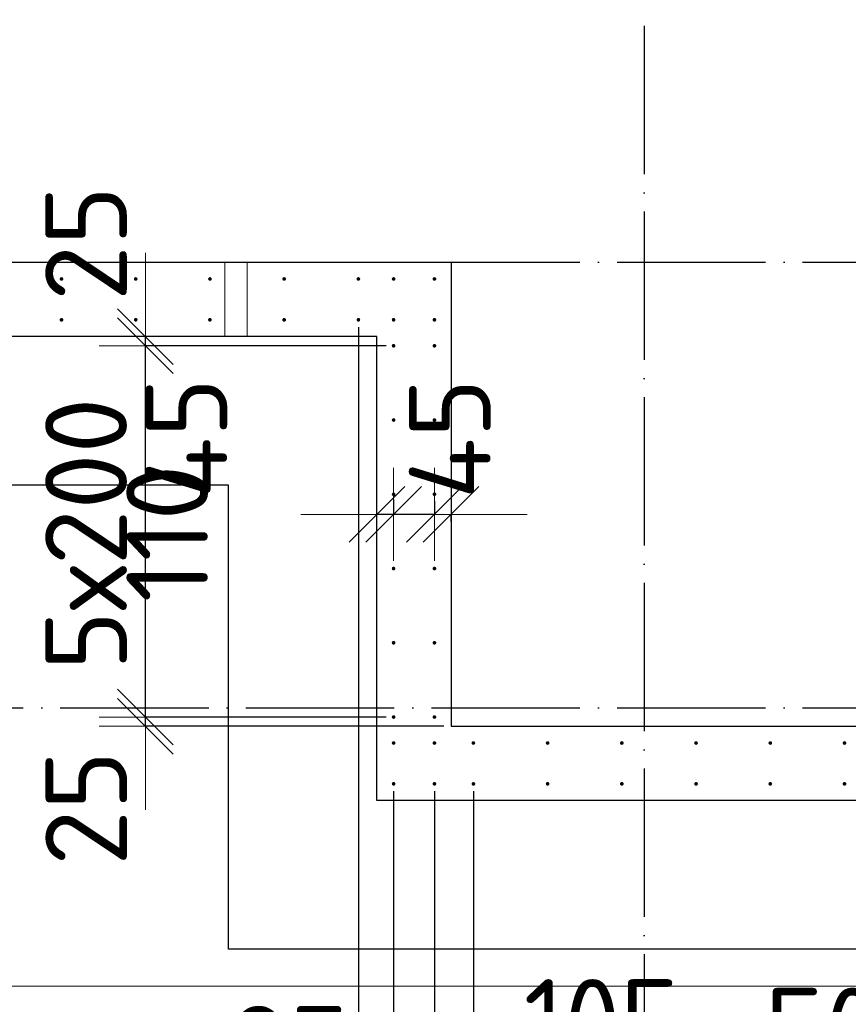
# Model space of a CAD drawing. Header units: millimetres. Extents: x 123094 to 184385, y 26948 to 48500.
# Tile 70 of 108: x 159097 to 161330, y 29201 to 31853. Entities that reach past the tile are written whole.
import ezdxf

# ---------------------------------------------------------------- set-up
doc = ezdxf.new("R2010")
doc.units = ezdxf.units.MM
doc.header["$PDMODE"] = 65
for name, pattern in [('______11', [500, 400, -50, 0, -50]), ('______2', [270, 200, -70]), ('______5', [1100, 800, -100, 100, -100])]:
    doc.linetypes.add(name, pattern=pattern)
for name, color, linetype, lineweight in [('Standard', 7, 'Continuous', 25), ('Арм.стержн. Выпуски', 180, 'Continuous', 35), ('Размерная линия_ общее', 7, 'Continuous', 13), ('Стена_ общее', 7, 'Continuous', 35), ('Фундамент_ общее', 7, 'Continuous', 35)]:
    doc.layers.add(name, color=color, linetype=linetype, lineweight=lineweight)
doc.layers.add('Осевая линия_ общее', color=7, linetype='______5', lineweight=13, true_color=0xa0a0a0)
doc.styles.add('ISOCPEUR', font='ISOCPEUR')
doc.dimstyles.new('DIMSTYLE_3', dxfattribs={"dimtxt": 220, "dimasz": 250, "dimexe": 0, "dimexo": 0, "dimgap": 110, "dimtad": 2, "dimdec": 0, "dimrnd": 5, "dimzin": 12, "dimdsep": 46, "dimtxsty": 'ISOCPEUR', "dimblk1": 'ALL_ML_STRICH', "dimblk2": 'ALL_ML_STRICH', "dimsah": 1, "dimcen": 0, "dimclrd": 7, "dimclre": 256, "dimclrt": 7, "dimadec": 0, "dimazin": 0, "dimtfac": 1, "dimtdec": 0, "dimtix": 1, "dimtmove": 2, "dimatfit": 3, "dimfxl": 0, "dimtzin": 0, "dimlwd": 0, "dimlwe": -3, "dimarcsym": 0})
doc.dimstyles.new('DIMSTYLE_5', dxfattribs={"dimtxt": 220, "dimasz": 250, "dimexe": 0, "dimexo": 0, "dimgap": 110, "dimtad": 2, "dimdec": 0, "dimrnd": 5, "dimzin": 12, "dimdsep": 46, "dimtxsty": 'ISOCPEUR', "dimblk1": 'ALL_ML_STRICH', "dimblk2": 'ALL_ML_STRICH', "dimsah": 1, "dimcen": 0, "dimclrd": 7, "dimclre": 256, "dimclrt": 7, "dimadec": 0, "dimazin": 0, "dimtfac": 1, "dimtdec": 0, "dimtix": 1, "dimtmove": 2, "dimatfit": 3, "dimfxl": 0, "dimtvp": 1.2, "dimtzin": 0, "dimlwd": 0, "dimlwe": -3, "dimarcsym": 0})
doc.dimstyles.new('DIMSTYLE_7', dxfattribs={"dimtxt": 220, "dimasz": 250, "dimexe": 0, "dimexo": 0, "dimgap": 110, "dimtad": 0, "dimdec": 0, "dimrnd": 5, "dimzin": 12, "dimdsep": 46, "dimtxsty": 'ISOCPEUR', "dimblk1": 'ALL_ML_STRICH', "dimblk2": 'ALL_ML_STRICH', "dimsah": 1, "dimcen": 0, "dimclrd": 7, "dimclre": 256, "dimclrt": 7, "dimadec": 0, "dimazin": 0, "dimtfac": 1, "dimtdec": 0, "dimtix": 1, "dimtmove": 2, "dimatfit": 3, "dimfxl": 0, "dimtvp": 1.2, "dimtzin": 0, "dimlwd": 0, "dimlwe": -3, "dimarcsym": 0})
doc.dimstyles.new('DIMSTYLE_9', dxfattribs={"dimtxt": 220, "dimasz": 250, "dimexe": 0, "dimexo": 0, "dimgap": 110, "dimtad": 2, "dimdec": 0, "dimrnd": 5, "dimzin": 12, "dimdsep": 46, "dimtxsty": 'ISOCPEUR', "dimblk1": 'ALL_ML_STRICH', "dimblk2": 'ALL_ML_STRICH', "dimsah": 1, "dimcen": 0, "dimsd1": 1, "dimsd2": 1, "dimclrd": 7, "dimclre": 256, "dimclrt": 7, "dimadec": 0, "dimazin": 0, "dimtfac": 1, "dimtdec": 0, "dimtix": 1, "dimtmove": 2, "dimatfit": 3, "dimfxl": 0, "dimtvp": 1.2, "dimtzin": 0, "dimlwd": 0, "dimlwe": -3, "dimarcsym": 0})

# ---------------------------------------------------------------- blocks, each defined once
blk = doc.blocks.new('ALL_ML_STRICH')
at = {"color": 0, "linetype": 'ByBlock', "lineweight": -2}
for p, q in [((0, -0.5), (0, 0.5)), ((-0.3, -0.3), (0.3, 0.3)), ((-1, 0), (0.5, 0))]:
    blk.add_line(p, q, dxfattribs=at)
blk = doc.blocks.new('*D16')
at = {"layer": 'DEFPOINTS', "color": 7, "linetype": 'Continuous', "lineweight": 13, "transparency": 33554687}
for p in [(160105, 29975), (159436.2, 29950), (160260, 29950)]:
    blk.add_point(p, dxfattribs=at)
at = {"layer": 'Размерная линия_ общее', "color": 253, "linetype": 'Continuous', "lineweight": -2, "true_color": 0xa0a0a0, "transparency": 33554687}
for p, q in [((160085, 29975), (159436.2, 29975)), ((160240, 29950), (159436.2, 29950))]:
    blk.add_line(p, q, dxfattribs=at)
at = {"layer": 'Размерная линия_ общее', "color": 7, "linetype": 'Continuous', "lineweight": -2, "transparency": 33554687}
blk.add_line((159436.2, 29950), (159436.2, 29975), dxfattribs=at)
at = {"layer": 'Размерная линия_ общее', "color": 7, "linetype": 'Continuous', "lineweight": 13, "transparency": 33554687, "xscale": 250, "yscale": 250, "zscale": 250}
for p, rotation in [((159436.2, 29950), 270), ((159436.2, 29975), 90)]:
    blk.add_blockref('ALL_ML_STRICH', p, dxfattribs=dict(at, rotation=rotation))
at = {"layer": 'Размерная линия_ общее', "color": 7, "linetype": 'Continuous', "lineweight": 13, "transparency": 33554687, "insert": (159276.6, 29729.5), "char_height": 220, "width": 440, "attachment_point": 5, "rotation": 90, "style": 'ISOCPEUR'}
blk.add_mtext('\\A1;{25}', dxfattribs=at)
blk = doc.blocks.new('*D17')
at = {"layer": 'DEFPOINTS', "color": 7, "linetype": 'Continuous', "lineweight": 13, "transparency": 33554687}
for p in [(160105, 30975), (159436.2, 29975), (160105, 29975)]:
    blk.add_point(p, dxfattribs=at)
at = {"layer": 'Размерная линия_ общее', "color": 253, "linetype": 'Continuous', "lineweight": -2, "true_color": 0xa0a0a0, "transparency": 33554687}
for p, q in [((160085, 30975), (159436.2, 30975)), ((160085, 29975), (159436.2, 29975))]:
    blk.add_line(p, q, dxfattribs=at)
at = {"layer": 'Размерная линия_ общее', "color": 7, "linetype": 'Continuous', "lineweight": -2, "transparency": 33554687}
blk.add_line((159436.2, 29975), (159436.2, 30975), dxfattribs=at)
at = {"layer": 'Размерная линия_ общее', "color": 7, "linetype": 'Continuous', "lineweight": 13, "transparency": 33554687, "xscale": 250, "yscale": 250, "zscale": 250}
for p, rotation in [((159436.2, 30975), 90), ((159436.2, 29975), 270)]:
    blk.add_blockref('ALL_ML_STRICH', p, dxfattribs=dict(at, rotation=rotation))
at = {"layer": 'Размерная линия_ общее', "color": 7, "linetype": 'Continuous', "lineweight": 13, "transparency": 33554687, "insert": (159166.2, 30101), "char_height": 220, "width": 11, "attachment_point": 1, "rotation": 90, "line_spacing_factor": 0.60241, "style": 'ISOCPEUR'}
blk.add_mtext('5х200', dxfattribs=at)
blk = doc.blocks.new('*D18')
at = {"layer": 'DEFPOINTS', "color": 7, "linetype": 'Continuous', "lineweight": 13, "transparency": 33554687}
for p in [(159614.7, 31000), (159436.2, 30975), (160105, 30975)]:
    blk.add_point(p, dxfattribs=at)
at = {"layer": 'Размерная линия_ общее', "color": 253, "linetype": 'Continuous', "lineweight": -2, "true_color": 0xa0a0a0, "transparency": 33554687}
for p, q in [((159436.2, 31000), (159436.2, 31000)), ((160085, 30975), (159436.2, 30975))]:
    blk.add_line(p, q, dxfattribs=at)
at = {"layer": 'Размерная линия_ общее', "color": 7, "linetype": 'Continuous', "lineweight": -2, "transparency": 33554687}
blk.add_line((159436.2, 30975), (159436.2, 31000), dxfattribs=at)
at = {"layer": 'Размерная линия_ общее', "color": 7, "linetype": 'Continuous', "lineweight": 13, "transparency": 33554687, "xscale": 250, "yscale": 250, "zscale": 250}
for p, rotation in [((159436.2, 30975), 270), ((159436.2, 31000), 90)]:
    blk.add_blockref('ALL_ML_STRICH', p, dxfattribs=dict(at, rotation=rotation))
at = {"layer": 'Размерная линия_ общее', "color": 7, "linetype": 'Continuous', "lineweight": 13, "transparency": 33554687, "insert": (159276.1, 31250.8), "char_height": 220, "width": 440, "attachment_point": 5, "rotation": 90, "style": 'ISOCPEUR'}
blk.add_mtext('\\A1;{25}', dxfattribs=at)
blk = doc.blocks.new('*D146')
at = {"layer": 'DEFPOINTS', "color": 7, "linetype": 'Continuous', "lineweight": 13, "transparency": 33554687}
for p in [(160215, 30576.3), (160260, 30520.9), (160260, 30481.6)]:
    blk.add_point(p, dxfattribs=at)
at = {"layer": 'Размерная линия_ общее', "color": 253, "linetype": 'Continuous', "lineweight": -2, "true_color": 0xa0a0a0, "transparency": 33554687}
for p, q in [((160215, 30556.3), (160215, 30520.9)), ((160260, 30501.6), (160260, 30520.9))]:
    blk.add_line(p, q, dxfattribs=at)
at = {"layer": 'Размерная линия_ общее', "color": 7, "linetype": 'Continuous', "lineweight": -2, "transparency": 33554687}
for p, q in [((160215, 30520.9), (160215, 30520.9)), ((160260, 30520.9), (160260, 30520.9))]:
    blk.add_line(p, q, dxfattribs=at)
at = {"layer": 'Размерная линия_ общее', "color": 7, "linetype": 'Continuous', "lineweight": 13, "transparency": 33554687, "xscale": 250, "yscale": 250, "zscale": 250}
for p, rotation in [((160260, 30520.9), 360), ((160215, 30520.9), 180)]:
    blk.add_blockref('ALL_ML_STRICH', p, dxfattribs=dict(at, rotation=rotation))
at = {"layer": 'Размерная линия_ общее', "color": 7, "linetype": 'Continuous', "lineweight": 13, "transparency": 33554687, "insert": (160256.4, 30724.4), "char_height": 220, "width": 440, "attachment_point": 5, "rotation": 90, "style": 'ISOCPEUR'}
blk.add_mtext('\\A1;{45}', dxfattribs=at)
blk = doc.blocks.new('*D147')
at = {"layer": 'DEFPOINTS', "color": 7, "linetype": 'Continuous', "lineweight": 13, "transparency": 33554687}
for p in [(160105, 30581.3), (160215, 30576.3), (160215, 30520.9)]:
    blk.add_point(p, dxfattribs=at)
at = {"layer": 'Размерная линия_ общее', "color": 253, "linetype": 'Continuous', "lineweight": -2, "true_color": 0xa0a0a0, "transparency": 33554687}
for p, q in [((160105, 30561.3), (160105, 30520.9)), ((160215, 30556.3), (160215, 30520.9))]:
    blk.add_line(p, q, dxfattribs=at)
at = {"layer": 'Размерная линия_ общее', "color": 7, "linetype": 'Continuous', "lineweight": -2, "transparency": 33554687}
blk.add_line((160215, 30520.9), (160105, 30520.9), dxfattribs=at)
at = {"layer": 'Размерная линия_ общее', "color": 7, "linetype": 'Continuous', "lineweight": 13, "transparency": 33554687, "xscale": 250, "yscale": 250, "zscale": 250}
for p, rotation in [((160215, 30520.9), 360), ((160105, 30520.9), 180)]:
    blk.add_blockref('ALL_ML_STRICH', p, dxfattribs=dict(at, rotation=rotation))
at = {"layer": 'Размерная линия_ общее', "color": 7, "linetype": 'Continuous', "lineweight": 13, "transparency": 33554687, "insert": (159494.8, 30469.4), "char_height": 220, "width": 660, "attachment_point": 5, "rotation": 90, "style": 'ISOCPEUR'}
blk.add_mtext('\\A1;{110}', dxfattribs=at)
blk = doc.blocks.new('*D148')
at = {"layer": 'DEFPOINTS', "color": 7, "linetype": 'Continuous', "lineweight": 13, "transparency": 33554687}
for p in [(160105, 30581.3), (160105, 30520.9), (160060, 30492.4)]:
    blk.add_point(p, dxfattribs=at)
at = {"layer": 'Размерная линия_ общее', "color": 253, "linetype": 'Continuous', "lineweight": -2, "true_color": 0xa0a0a0, "transparency": 33554687}
for p, q in [((160105, 30561.3), (160105, 30520.9)), ((160060, 30512.4), (160060, 30520.9))]:
    blk.add_line(p, q, dxfattribs=at)
at = {"layer": 'Размерная линия_ общее', "color": 7, "linetype": 'Continuous', "lineweight": -2, "transparency": 33554687}
blk.add_line((160105, 30520.9), (160060, 30520.9), dxfattribs=at)
at = {"layer": 'Размерная линия_ общее', "color": 7, "linetype": 'Continuous', "lineweight": 13, "transparency": 33554687, "xscale": 250, "yscale": 250, "zscale": 250}
for p, rotation in [((160105, 30520.9), 360), ((160060, 30520.9), 180)]:
    blk.add_blockref('ALL_ML_STRICH', p, dxfattribs=dict(at, rotation=rotation))
at = {"layer": 'Размерная линия_ общее', "color": 7, "linetype": 'Continuous', "lineweight": 13, "transparency": 33554687, "insert": (159546.6, 30726.1), "char_height": 220, "width": 440, "attachment_point": 5, "rotation": 90, "style": 'ISOCPEUR'}
blk.add_mtext('\\A1;{45}', dxfattribs=at)
blk = doc.blocks.new('*D596')
at = {"layer": 'DEFPOINTS', "color": 7, "linetype": 'Continuous', "lineweight": 13, "transparency": 33554687}
for p in [(157010, 31045), (160010, 31045), (157010, 28639)]:
    blk.add_point(p, dxfattribs=at)
at = {"layer": 'Размерная линия_ общее', "color": 253, "linetype": 'Continuous', "lineweight": -2, "true_color": 0xa0a0a0, "transparency": 33554687}
for p, q in [((157010, 31025), (157010, 28639)), ((160010, 31025), (160010, 28639))]:
    blk.add_line(p, q, dxfattribs=at)
at = {"layer": 'Размерная линия_ общее', "color": 7, "linetype": 'Continuous', "lineweight": -2, "transparency": 33554687}
blk.add_line((157010, 28639), (160010, 28639), dxfattribs=at)
at = {"layer": 'Размерная линия_ общее', "color": 7, "linetype": 'Continuous', "lineweight": 13, "transparency": 33554687, "xscale": 250, "yscale": 250, "zscale": 250, "rotation": 180}
blk.add_blockref('ALL_ML_STRICH', (157010, 28639), dxfattribs=at)
at = {"layer": 'Размерная линия_ общее', "color": 7, "linetype": 'Continuous', "lineweight": 13, "transparency": 33554687, "xscale": 250, "yscale": 250, "zscale": 250}
blk.add_blockref('ALL_ML_STRICH', (160010, 28639), dxfattribs=at)
at = {"layer": 'Размерная линия_ общее', "color": 7, "linetype": 'Continuous', "lineweight": 13, "transparency": 33554687, "insert": (157696, 28909), "char_height": 220, "width": 11, "attachment_point": 1, "line_spacing_factor": 0.60241, "style": 'ISOCPEUR'}
blk.add_mtext('15х200=3000', dxfattribs=at)
blk = doc.blocks.new('*D597')
at = {"layer": 'DEFPOINTS', "color": 7, "linetype": 'Continuous', "lineweight": 13, "transparency": 33554687}
for p in [(160010, 31045), (160105, 29795), (160010, 28639)]:
    blk.add_point(p, dxfattribs=at)
at = {"layer": 'Размерная линия_ общее', "color": 253, "linetype": 'Continuous', "lineweight": -2, "true_color": 0xa0a0a0, "transparency": 33554687}
for p, q in [((160010, 31025), (160010, 28639)), ((160105, 29775), (160105, 28639))]:
    blk.add_line(p, q, dxfattribs=at)
at = {"layer": 'Размерная линия_ общее', "color": 7, "linetype": 'Continuous', "lineweight": -2, "transparency": 33554687}
blk.add_line((160010, 28639), (160105, 28639), dxfattribs=at)
at = {"layer": 'Размерная линия_ общее', "color": 7, "linetype": 'Continuous', "lineweight": 13, "transparency": 33554687, "xscale": 250, "yscale": 250, "zscale": 250}
blk.add_blockref('ALL_ML_STRICH', (160105, 28639), dxfattribs=at)
at = {"layer": 'Размерная линия_ общее', "color": 7, "linetype": 'Continuous', "lineweight": 13, "transparency": 33554687, "xscale": 250, "yscale": 250, "zscale": 250, "rotation": 180}
blk.add_blockref('ALL_ML_STRICH', (160010, 28639), dxfattribs=at)
at = {"layer": 'Размерная линия_ общее', "color": 7, "linetype": 'Continuous', "lineweight": 13, "transparency": 33554687, "insert": (159823.1, 29086.9), "char_height": 220, "width": 440, "attachment_point": 5, "style": 'ISOCPEUR'}
blk.add_mtext('\\A1;{95}', dxfattribs=at)
blk = doc.blocks.new('*D598')
at = {"layer": 'DEFPOINTS', "color": 7, "linetype": 'Continuous', "lineweight": 13, "transparency": 33554687}
for p in [(160105, 29795), (160215, 29795), (160105, 28639)]:
    blk.add_point(p, dxfattribs=at)
at = {"layer": 'Размерная линия_ общее', "color": 253, "linetype": 'Continuous', "lineweight": -2, "true_color": 0xa0a0a0, "transparency": 33554687}
for p, q in [((160105, 29775), (160105, 28639)), ((160215, 29775), (160215, 28639))]:
    blk.add_line(p, q, dxfattribs=at)
at = {"layer": 'Размерная линия_ общее', "color": 7, "linetype": 'Continuous', "lineweight": -2, "transparency": 33554687}
blk.add_line((160105, 28639), (160215, 28639), dxfattribs=at)
at = {"layer": 'Размерная линия_ общее', "color": 7, "linetype": 'Continuous', "lineweight": 13, "transparency": 33554687, "xscale": 250, "yscale": 250, "zscale": 250}
blk.add_blockref('ALL_ML_STRICH', (160215, 28639), dxfattribs=at)
at = {"layer": 'Размерная линия_ общее', "color": 7, "linetype": 'Continuous', "lineweight": 13, "transparency": 33554687, "xscale": 250, "yscale": 250, "zscale": 250, "rotation": 180}
blk.add_blockref('ALL_ML_STRICH', (160105, 28639), dxfattribs=at)
at = {"layer": 'Размерная линия_ общее', "color": 7, "linetype": 'Continuous', "lineweight": 13, "transparency": 33554687, "insert": (159910.9, 28419.9), "char_height": 220, "width": 660, "attachment_point": 5, "style": 'ISOCPEUR'}
blk.add_mtext('\\A1;{110}', dxfattribs=at)
blk = doc.blocks.new('*D599')
at = {"layer": 'DEFPOINTS', "color": 7, "linetype": 'Continuous', "lineweight": 13, "transparency": 33554687}
for p in [(160215, 29795), (160320, 29795), (160215, 28639)]:
    blk.add_point(p, dxfattribs=at)
at = {"layer": 'Размерная линия_ общее', "color": 253, "linetype": 'Continuous', "lineweight": -2, "true_color": 0xa0a0a0, "transparency": 33554687}
for p, q in [((160215, 29775), (160215, 28639)), ((160320, 29775), (160320, 28639))]:
    blk.add_line(p, q, dxfattribs=at)
at = {"layer": 'Размерная линия_ общее', "color": 7, "linetype": 'Continuous', "lineweight": -2, "transparency": 33554687}
blk.add_line((160215, 28639), (160320, 28639), dxfattribs=at)
at = {"layer": 'Размерная линия_ общее', "color": 7, "linetype": 'Continuous', "lineweight": 13, "transparency": 33554687, "xscale": 250, "yscale": 250, "zscale": 250}
blk.add_blockref('ALL_ML_STRICH', (160320, 28639), dxfattribs=at)
at = {"layer": 'Размерная линия_ общее', "color": 7, "linetype": 'Continuous', "lineweight": 13, "transparency": 33554687, "xscale": 250, "yscale": 250, "zscale": 250, "rotation": 180}
blk.add_blockref('ALL_ML_STRICH', (160215, 28639), dxfattribs=at)
at = {"layer": 'Размерная линия_ общее', "color": 7, "linetype": 'Continuous', "lineweight": 13, "transparency": 33554687, "insert": (160665.7, 29159), "char_height": 220, "width": 660, "attachment_point": 5, "style": 'ISOCPEUR'}
blk.add_mtext('\\A1;{105}', dxfattribs=at)
blk = doc.blocks.new('*D600')
at = {"layer": 'DEFPOINTS', "color": 7, "linetype": 'Continuous', "lineweight": 13, "transparency": 33554687}
for p in [(160320, 29795), (161520, 29795), (160320, 28639)]:
    blk.add_point(p, dxfattribs=at)
at = {"layer": 'Размерная линия_ общее', "color": 253, "linetype": 'Continuous', "lineweight": -2, "true_color": 0xa0a0a0, "transparency": 33554687}
for p, q in [((160320, 29775), (160320, 28639)), ((161520, 29775), (161520, 28639))]:
    blk.add_line(p, q, dxfattribs=at)
at = {"layer": 'Размерная линия_ общее', "color": 7, "linetype": 'Continuous', "lineweight": -2, "transparency": 33554687}
blk.add_line((160320, 28639), (161520, 28639), dxfattribs=at)
at = {"layer": 'Размерная линия_ общее', "color": 7, "linetype": 'Continuous', "lineweight": 13, "transparency": 33554687, "xscale": 250, "yscale": 250, "zscale": 250, "rotation": 180}
blk.add_blockref('ALL_ML_STRICH', (160320, 28639), dxfattribs=at)
at = {"layer": 'Размерная линия_ общее', "color": 7, "linetype": 'Continuous', "lineweight": 13, "transparency": 33554687, "xscale": 250, "yscale": 250, "zscale": 250}
blk.add_blockref('ALL_ML_STRICH', (161520, 28639), dxfattribs=at)
at = {"layer": 'Размерная линия_ общее', "color": 7, "linetype": 'Continuous', "lineweight": 13, "transparency": 33554687, "insert": (160546, 28909), "char_height": 220, "width": 11, "attachment_point": 1, "line_spacing_factor": 0.60241, "style": 'ISOCPEUR'}
blk.add_mtext('6х200', dxfattribs=at)
blk = doc.blocks.new('*D601')
at = {"layer": 'DEFPOINTS', "color": 7, "linetype": 'Continuous', "lineweight": 13, "transparency": 33554687}
for p in [(161520, 29795), (161570, 29750), (161520, 28639)]:
    blk.add_point(p, dxfattribs=at)
at = {"layer": 'Размерная линия_ общее', "color": 253, "linetype": 'Continuous', "lineweight": -2, "true_color": 0xa0a0a0, "transparency": 33554687}
for p, q in [((161520, 29775), (161520, 28639)), ((161570, 29730), (161570, 28639))]:
    blk.add_line(p, q, dxfattribs=at)
at = {"layer": 'Размерная линия_ общее', "color": 7, "linetype": 'Continuous', "lineweight": -2, "transparency": 33554687}
blk.add_line((161520, 28639), (161570, 28639), dxfattribs=at)
at = {"layer": 'Размерная линия_ общее', "color": 7, "linetype": 'Continuous', "lineweight": 13, "transparency": 33554687, "xscale": 250, "yscale": 250, "zscale": 250}
blk.add_blockref('ALL_ML_STRICH', (161570, 28639), dxfattribs=at)
at = {"layer": 'Размерная линия_ общее', "color": 7, "linetype": 'Continuous', "lineweight": 13, "transparency": 33554687, "xscale": 250, "yscale": 250, "zscale": 250, "rotation": 180}
blk.add_blockref('ALL_ML_STRICH', (161520, 28639), dxfattribs=at)
at = {"layer": 'Размерная линия_ общее', "color": 7, "linetype": 'Continuous', "lineweight": 13, "transparency": 33554687, "insert": (161261.5, 29135.9), "char_height": 220, "width": 440, "attachment_point": 5, "style": 'ISOCPEUR'}
blk.add_mtext('\\A1;{50}', dxfattribs=at)

msp = doc.modelspace()

# ---------------------------------------------------------------- hatches: boundary and pattern name
at = {"layer": 'Арм.стержн. Выпуски', "linetype": 'Continuous', "lineweight": 35, "transparency": 33554687}
for points in [[(159215, 31155), (159214.6, 31156.9), (159213.5, 31158.5), (159211.9, 31159.6), (159210, 31160), (159208.1, 31159.6), (159206.5, 31158.5), (159205.4, 31156.9), (159205, 31155), (159205.4, 31153.1), (159206.5, 31151.5), (159208.1, 31150.4), (159210, 31150), (159211.9, 31150.4), (159213.5, 31151.5), (159214.6, 31153.1)], [(159415, 31155), (159414.6, 31156.9), (159413.5, 31158.5), (159411.9, 31159.6), (159410, 31160), (159408.1, 31159.6), (159406.5, 31158.5), (159405.4, 31156.9), (159405, 31155), (159405.4, 31153.1), (159406.5, 31151.5), (159408.1, 31150.4), (159410, 31150), (159411.9, 31150.4), (159413.5, 31151.5), (159414.6, 31153.1)], [(159615, 31155), (159614.6, 31156.9), (159613.5, 31158.5), (159611.9, 31159.6), (159610, 31160), (159608.1, 31159.6), (159606.5, 31158.5), (159605.4, 31156.9), (159605, 31155), (159605.4, 31153.1), (159606.5, 31151.5), (159608.1, 31150.4), (159610, 31150), (159611.9, 31150.4), (159613.5, 31151.5), (159614.6, 31153.1)], [(159815, 31155), (159814.6, 31156.9), (159813.5, 31158.5), (159811.9, 31159.6), (159810, 31160), (159808.1, 31159.6), (159806.5, 31158.5), (159805.4, 31156.9), (159805, 31155), (159805.4, 31153.1), (159806.5, 31151.5), (159808.1, 31150.4), (159810, 31150), (159811.9, 31150.4), (159813.5, 31151.5), (159814.6, 31153.1)], [(160015, 31155), (160014.6, 31156.9), (160013.5, 31158.5), (160011.9, 31159.6), (160010, 31160), (160008.1, 31159.6), (160006.5, 31158.5), (160005.4, 31156.9), (160005, 31155), (160005.4, 31153.1), (160006.5, 31151.5), (160008.1, 31150.4), (160010, 31150), (160011.9, 31150.4), (160013.5, 31151.5), (160014.6, 31153.1)], [(160110, 31155), (160109.6, 31156.9), (160108.5, 31158.5), (160106.9, 31159.6), (160105, 31160), (160103.1, 31159.6), (160101.5, 31158.5), (160100.4, 31156.9), (160100, 31155), (160100.4, 31153.1), (160101.5, 31151.5), (160103.1, 31150.4), (160105, 31150), (160106.9, 31150.4), (160108.5, 31151.5), (160109.6, 31153.1)], [(160220, 31155), (160219.6, 31156.9), (160218.5, 31158.5), (160216.9, 31159.6), (160215, 31160), (160213.1, 31159.6), (160211.5, 31158.5), (160210.4, 31156.9), (160210, 31155), (160210.4, 31153.1), (160211.5, 31151.5), (160213.1, 31150.4), (160215, 31150), (160216.9, 31150.4), (160218.5, 31151.5), (160219.6, 31153.1)], [(159215, 31045), (159214.6, 31046.9), (159213.5, 31048.5), (159211.9, 31049.6), (159210, 31050), (159208.1, 31049.6), (159206.5, 31048.5), (159205.4, 31046.9), (159205, 31045), (159205.4, 31043.1), (159206.5, 31041.5), (159208.1, 31040.4), (159210, 31040), (159211.9, 31040.4), (159213.5, 31041.5), (159214.6, 31043.1)], [(159415, 31045), (159414.6, 31046.9), (159413.5, 31048.5), (159411.9, 31049.6), (159410, 31050), (159408.1, 31049.6), (159406.5, 31048.5), (159405.4, 31046.9), (159405, 31045), (159405.4, 31043.1), (159406.5, 31041.5), (159408.1, 31040.4), (159410, 31040), (159411.9, 31040.4), (159413.5, 31041.5), (159414.6, 31043.1)], [(159615, 31045), (159614.6, 31046.9), (159613.5, 31048.5), (159611.9, 31049.6), (159610, 31050), (159608.1, 31049.6), (159606.5, 31048.5), (159605.4, 31046.9), (159605, 31045), (159605.4, 31043.1), (159606.5, 31041.5), (159608.1, 31040.4), (159610, 31040), (159611.9, 31040.4), (159613.5, 31041.5), (159614.6, 31043.1)], [(159815, 31045), (159814.6, 31046.9), (159813.5, 31048.5), (159811.9, 31049.6), (159810, 31050), (159808.1, 31049.6), (159806.5, 31048.5), (159805.4, 31046.9), (159805, 31045), (159805.4, 31043.1), (159806.5, 31041.5), (159808.1, 31040.4), (159810, 31040), (159811.9, 31040.4), (159813.5, 31041.5), (159814.6, 31043.1)], [(160015, 31045), (160014.6, 31046.9), (160013.5, 31048.5), (160011.9, 31049.6), (160010, 31050), (160008.1, 31049.6), (160006.5, 31048.5), (160005.4, 31046.9), (160005, 31045), (160005.4, 31043.1), (160006.5, 31041.5), (160008.1, 31040.4), (160010, 31040), (160011.9, 31040.4), (160013.5, 31041.5), (160014.6, 31043.1)], [(160110, 31045), (160109.6, 31046.9), (160108.5, 31048.5), (160106.9, 31049.6), (160105, 31050), (160103.1, 31049.6), (160101.5, 31048.5), (160100.4, 31046.9), (160100, 31045), (160100.4, 31043.1), (160101.5, 31041.5), (160103.1, 31040.4), (160105, 31040), (160106.9, 31040.4), (160108.5, 31041.5), (160109.6, 31043.1)], [(160220, 31045), (160219.6, 31046.9), (160218.5, 31048.5), (160216.9, 31049.6), (160215, 31050), (160213.1, 31049.6), (160211.5, 31048.5), (160210.4, 31046.9), (160210, 31045), (160210.4, 31043.1), (160211.5, 31041.5), (160213.1, 31040.4), (160215, 31040), (160216.9, 31040.4), (160218.5, 31041.5), (160219.6, 31043.1)], [(160110, 30975), (160109.6, 30976.9), (160108.5, 30978.5), (160106.9, 30979.6), (160105, 30980), (160103.1, 30979.6), (160101.5, 30978.5), (160100.4, 30976.9), (160100, 30975), (160100.4, 30973.1), (160101.5, 30971.5), (160103.1, 30970.4), (160105, 30970), (160106.9, 30970.4), (160108.5, 30971.5), (160109.6, 30973.1)], [(160220, 30975), (160219.6, 30976.9), (160218.5, 30978.5), (160216.9, 30979.6), (160215, 30980), (160213.1, 30979.6), (160211.5, 30978.5), (160210.4, 30976.9), (160210, 30975), (160210.4, 30973.1), (160211.5, 30971.5), (160213.1, 30970.4), (160215, 30970), (160216.9, 30970.4), (160218.5, 30971.5), (160219.6, 30973.1)], [(160110, 30775), (160109.6, 30776.9), (160108.5, 30778.5), (160106.9, 30779.6), (160105, 30780), (160103.1, 30779.6), (160101.5, 30778.5), (160100.4, 30776.9), (160100, 30775), (160100.4, 30773.1), (160101.5, 30771.5), (160103.1, 30770.4), (160105, 30770), (160106.9, 30770.4), (160108.5, 30771.5), (160109.6, 30773.1)], [(160220, 30775), (160219.6, 30776.9), (160218.5, 30778.5), (160216.9, 30779.6), (160215, 30780), (160213.1, 30779.6), (160211.5, 30778.5), (160210.4, 30776.9), (160210, 30775), (160210.4, 30773.1), (160211.5, 30771.5), (160213.1, 30770.4), (160215, 30770), (160216.9, 30770.4), (160218.5, 30771.5), (160219.6, 30773.1)], [(160110, 30575), (160109.6, 30576.9), (160108.5, 30578.5), (160106.9, 30579.6), (160105, 30580), (160103.1, 30579.6), (160101.5, 30578.5), (160100.4, 30576.9), (160100, 30575), (160100.4, 30573.1), (160101.5, 30571.5), (160103.1, 30570.4), (160105, 30570), (160106.9, 30570.4), (160108.5, 30571.5), (160109.6, 30573.1)], [(160220, 30575), (160219.6, 30576.9), (160218.5, 30578.5), (160216.9, 30579.6), (160215, 30580), (160213.1, 30579.6), (160211.5, 30578.5), (160210.4, 30576.9), (160210, 30575), (160210.4, 30573.1), (160211.5, 30571.5), (160213.1, 30570.4), (160215, 30570), (160216.9, 30570.4), (160218.5, 30571.5), (160219.6, 30573.1)], [(160110, 30375), (160109.6, 30376.9), (160108.5, 30378.5), (160106.9, 30379.6), (160105, 30380), (160103.1, 30379.6), (160101.5, 30378.5), (160100.4, 30376.9), (160100, 30375), (160100.4, 30373.1), (160101.5, 30371.5), (160103.1, 30370.4), (160105, 30370), (160106.9, 30370.4), (160108.5, 30371.5), (160109.6, 30373.1)], [(160220, 30375), (160219.6, 30376.9), (160218.5, 30378.5), (160216.9, 30379.6), (160215, 30380), (160213.1, 30379.6), (160211.5, 30378.5), (160210.4, 30376.9), (160210, 30375), (160210.4, 30373.1), (160211.5, 30371.5), (160213.1, 30370.4), (160215, 30370), (160216.9, 30370.4), (160218.5, 30371.5), (160219.6, 30373.1)], [(160110, 30175), (160109.6, 30176.9), (160108.5, 30178.5), (160106.9, 30179.6), (160105, 30180), (160103.1, 30179.6), (160101.5, 30178.5), (160100.4, 30176.9), (160100, 30175), (160100.4, 30173.1), (160101.5, 30171.5), (160103.1, 30170.4), (160105, 30170), (160106.9, 30170.4), (160108.5, 30171.5), (160109.6, 30173.1)], [(160220, 30175), (160219.6, 30176.9), (160218.5, 30178.5), (160216.9, 30179.6), (160215, 30180), (160213.1, 30179.6), (160211.5, 30178.5), (160210.4, 30176.9), (160210, 30175), (160210.4, 30173.1), (160211.5, 30171.5), (160213.1, 30170.4), (160215, 30170), (160216.9, 30170.4), (160218.5, 30171.5), (160219.6, 30173.1)], [(160110, 29975), (160109.6, 29976.9), (160108.5, 29978.5), (160106.9, 29979.6), (160105, 29980), (160103.1, 29979.6), (160101.5, 29978.5), (160100.4, 29976.9), (160100, 29975), (160100.4, 29973.1), (160101.5, 29971.5), (160103.1, 29970.4), (160105, 29970), (160106.9, 29970.4), (160108.5, 29971.5), (160109.6, 29973.1)], [(160220, 29975), (160219.6, 29976.9), (160218.5, 29978.5), (160216.9, 29979.6), (160215, 29980), (160213.1, 29979.6), (160211.5, 29978.5), (160210.4, 29976.9), (160210, 29975), (160210.4, 29973.1), (160211.5, 29971.5), (160213.1, 29970.4), (160215, 29970), (160216.9, 29970.4), (160218.5, 29971.5), (160219.6, 29973.1)], [(160110, 29905), (160109.6, 29906.9), (160108.5, 29908.5), (160106.9, 29909.6), (160105, 29910), (160103.1, 29909.6), (160101.5, 29908.5), (160100.4, 29906.9), (160100, 29905), (160100.4, 29903.1), (160101.5, 29901.5), (160103.1, 29900.4), (160105, 29900), (160106.9, 29900.4), (160108.5, 29901.5), (160109.6, 29903.1)], [(160220, 29905), (160219.6, 29906.9), (160218.5, 29908.5), (160216.9, 29909.6), (160215, 29910), (160213.1, 29909.6), (160211.5, 29908.5), (160210.4, 29906.9), (160210, 29905), (160210.4, 29903.1), (160211.5, 29901.5), (160213.1, 29900.4), (160215, 29900), (160216.9, 29900.4), (160218.5, 29901.5), (160219.6, 29903.1)], [(160325, 29905), (160324.6, 29906.9), (160323.5, 29908.5), (160321.9, 29909.6), (160320, 29910), (160318.1, 29909.6), (160316.5, 29908.5), (160315.4, 29906.9), (160315, 29905), (160315.4, 29903.1), (160316.5, 29901.5), (160318.1, 29900.4), (160320, 29900), (160321.9, 29900.4), (160323.5, 29901.5), (160324.6, 29903.1)], [(160525, 29905), (160524.6, 29906.9), (160523.5, 29908.5), (160521.9, 29909.6), (160520, 29910), (160518.1, 29909.6), (160516.5, 29908.5), (160515.4, 29906.9), (160515, 29905), (160515.4, 29903.1), (160516.5, 29901.5), (160518.1, 29900.4), (160520, 29900), (160521.9, 29900.4), (160523.5, 29901.5), (160524.6, 29903.1)], [(160725, 29905), (160724.6, 29906.9), (160723.5, 29908.5), (160721.9, 29909.6), (160720, 29910), (160718.1, 29909.6), (160716.5, 29908.5), (160715.4, 29906.9), (160715, 29905), (160715.4, 29903.1), (160716.5, 29901.5), (160718.1, 29900.4), (160720, 29900), (160721.9, 29900.4), (160723.5, 29901.5), (160724.6, 29903.1)], [(160925, 29905), (160924.6, 29906.9), (160923.5, 29908.5), (160921.9, 29909.6), (160920, 29910), (160918.1, 29909.6), (160916.5, 29908.5), (160915.4, 29906.9), (160915, 29905), (160915.4, 29903.1), (160916.5, 29901.5), (160918.1, 29900.4), (160920, 29900), (160921.9, 29900.4), (160923.5, 29901.5), (160924.6, 29903.1)], [(161125, 29905), (161124.6, 29906.9), (161123.5, 29908.5), (161121.9, 29909.6), (161120, 29910), (161118.1, 29909.6), (161116.5, 29908.5), (161115.4, 29906.9), (161115, 29905), (161115.4, 29903.1), (161116.5, 29901.5), (161118.1, 29900.4), (161120, 29900), (161121.9, 29900.4), (161123.5, 29901.5), (161124.6, 29903.1)], [(161325, 29905), (161324.6, 29906.9), (161323.5, 29908.5), (161321.9, 29909.6), (161320, 29910), (161318.1, 29909.6), (161316.5, 29908.5), (161315.4, 29906.9), (161315, 29905), (161315.4, 29903.1), (161316.5, 29901.5), (161318.1, 29900.4), (161320, 29900), (161321.9, 29900.4), (161323.5, 29901.5), (161324.6, 29903.1)], [(160110, 29795), (160109.6, 29796.9), (160108.5, 29798.5), (160106.9, 29799.6), (160105, 29800), (160103.1, 29799.6), (160101.5, 29798.5), (160100.4, 29796.9), (160100, 29795), (160100.4, 29793.1), (160101.5, 29791.5), (160103.1, 29790.4), (160105, 29790), (160106.9, 29790.4), (160108.5, 29791.5), (160109.6, 29793.1)], [(160220, 29795), (160219.6, 29796.9), (160218.5, 29798.5), (160216.9, 29799.6), (160215, 29800), (160213.1, 29799.6), (160211.5, 29798.5), (160210.4, 29796.9), (160210, 29795), (160210.4, 29793.1), (160211.5, 29791.5), (160213.1, 29790.4), (160215, 29790), (160216.9, 29790.4), (160218.5, 29791.5), (160219.6, 29793.1)], [(160325, 29795), (160324.6, 29796.9), (160323.5, 29798.5), (160321.9, 29799.6), (160320, 29800), (160318.1, 29799.6), (160316.5, 29798.5), (160315.4, 29796.9), (160315, 29795), (160315.4, 29793.1), (160316.5, 29791.5), (160318.1, 29790.4), (160320, 29790), (160321.9, 29790.4), (160323.5, 29791.5), (160324.6, 29793.1)], [(160525, 29795), (160524.6, 29796.9), (160523.5, 29798.5), (160521.9, 29799.6), (160520, 29800), (160518.1, 29799.6), (160516.5, 29798.5), (160515.4, 29796.9), (160515, 29795), (160515.4, 29793.1), (160516.5, 29791.5), (160518.1, 29790.4), (160520, 29790), (160521.9, 29790.4), (160523.5, 29791.5), (160524.6, 29793.1)], [(160725, 29795), (160724.6, 29796.9), (160723.5, 29798.5), (160721.9, 29799.6), (160720, 29800), (160718.1, 29799.6), (160716.5, 29798.5), (160715.4, 29796.9), (160715, 29795), (160715.4, 29793.1), (160716.5, 29791.5), (160718.1, 29790.4), (160720, 29790), (160721.9, 29790.4), (160723.5, 29791.5), (160724.6, 29793.1)], [(160925, 29795), (160924.6, 29796.9), (160923.5, 29798.5), (160921.9, 29799.6), (160920, 29800), (160918.1, 29799.6), (160916.5, 29798.5), (160915.4, 29796.9), (160915, 29795), (160915.4, 29793.1), (160916.5, 29791.5), (160918.1, 29790.4), (160920, 29790), (160921.9, 29790.4), (160923.5, 29791.5), (160924.6, 29793.1)], [(161125, 29795), (161124.6, 29796.9), (161123.5, 29798.5), (161121.9, 29799.6), (161120, 29800), (161118.1, 29799.6), (161116.5, 29798.5), (161115.4, 29796.9), (161115, 29795), (161115.4, 29793.1), (161116.5, 29791.5), (161118.1, 29790.4), (161120, 29790), (161121.9, 29790.4), (161123.5, 29791.5), (161124.6, 29793.1)], [(161325, 29795), (161324.6, 29796.9), (161323.5, 29798.5), (161321.9, 29799.6), (161320, 29800), (161318.1, 29799.6), (161316.5, 29798.5), (161315.4, 29796.9), (161315, 29795), (161315.4, 29793.1), (161316.5, 29791.5), (161318.1, 29790.4), (161320, 29790), (161321.9, 29790.4), (161323.5, 29791.5), (161324.6, 29793.1)]]:
    msp.add_hatch(color=4, dxfattribs=at).paths.add_polyline_path(points)

# ---------------------------------------------------------------- linework, layer by layer
at = {"layer": 'Standard', "color": 7, "linetype": 'Continuous', "lineweight": 13, "transparency": 33554687}
msp.add_lwpolyline([(125100, 29250), (167980, 29250), (167980, 48500), (125100, 48500), (125100, 29250)], dxfattribs=at)
at = {"layer": 'Осевая линия_ общее', "color": 253, "linetype": '______11', "lineweight": -3, "true_color": 0xa0a0a0, "transparency": 33554687}
for p, q in [((160780, 46340), (160780, 27662.1)), ((125200, 31200), (169325.4, 31200)), ((125200, 30000), (169325.4, 30000))]:
    msp.add_line(p, q, dxfattribs=at)
at = {"layer": 'Стена_ общее', "color": 7, "linetype": 'Continuous', "lineweight": 25, "transparency": 33554687}
for p, q in [((156960, 31200), (160260, 31200)), ((156960, 31200), (160260, 31200)), ((160260, 31200), (160260, 31000)), ((160260, 31200), (160260, 31000)), ((160060, 31000), (153660, 31000)), ((160060, 31000), (153660, 31000)), ((160060, 29750), (160060, 31000)), ((160060, 29750), (160060, 31000)), ((160260, 31000), (160260, 29950)), ((160260, 31000), (160260, 29950)), ((160260, 29950), (163980, 29950)), ((160260, 29950), (163980, 29950)), ((160260, 29750), (160060, 29750)), ((160260, 29750), (160060, 29750)), ((164180, 29750), (160260, 29750)), ((164180, 29750), (160260, 29750))]:
    msp.add_line(p, q, dxfattribs=at)
at = {"layer": 'Стена_ общее', "color": 253, "linetype": '______2', "lineweight": 18, "true_color": 0xababab, "transparency": 33554687}
for p, q in [((159650, 31200), (159650, 31000)), ((159650, 31200), (159650, 31000)), ((159710, 31000), (159710, 31200)), ((159710, 31000), (159710, 31200))]:
    msp.add_line(p, q, dxfattribs=at)
at = {"layer": 'Фундамент_ общее', "color": 7, "lineweight": 25, "transparency": 33554687}
for p, q in [((159660, 30600), (154060, 30600)), ((159660, 29350), (159660, 30600)), ((164580, 29350), (159660, 29350))]:
    msp.add_line(p, q, dxfattribs=at)
at = {"layer": 'Фундамент_ общее', "color": 7, "linetype": 'Continuous', "lineweight": 25, "transparency": 33554687}
for p, q in [((159660, 30600), (154060, 30600)), ((159660, 29350), (159660, 30600)), ((164580, 29350), (159660, 29350))]:
    msp.add_line(p, q, dxfattribs=at)

# ---------------------------------------------------------------- dimensions: what is measured, and where the dimension line sits
at = {"layer": 'Размерная линия_ общее', "color": 7, "linetype": 'Continuous', "lineweight": 13, "transparency": 33554687}
for base, p1, p2, angle, dimstyle, picture, middle in [((159436.2, 31000), (160085, 30975), (159436.2, 31000), 90, 'DIMSTYLE_5', '*D18', (159276.1, 31250.8)), ((160060, 30520.9), (160105, 30561.3), (160060, 30512.4), 180, 'DIMSTYLE_5', '*D148', (159546.6, 30726.1)), ((160215, 30520.9), (160260, 30501.6), (160215, 30556.3), 180, 'DIMSTYLE_9', '*D146', (160256.4, 30724.4)), ((160105, 30520.9), (160215, 30556.3), (160105, 30561.3), 180, 'DIMSTYLE_5', '*D147', (159494.8, 30469.4)), ((159436.2, 29975), (160240, 29950), (160085, 29975), 90, 'DIMSTYLE_5', '*D16', (159276.6, 29729.5))]:
    dim = msp.add_linear_dim(base=base, p1=p1, p2=p2, angle=angle, dimstyle=dimstyle, override={"dimpost": '<>', "dimclrd": 7, "dimclre": 253, "dimclrt": 7, "dimlwd": 0, "dimlwe": 65533}, dxfattribs=at)
    dim.commit()
    dim.dimension.update_dxf_attribs({"geometry": picture, "text_midpoint": middle, "dimtype": 160})
dim = msp.add_linear_dim(base=(159436.2, 30975), p1=(160085, 29975), p2=(160085, 30975), angle=90, text='5х200', dimstyle='DIMSTYLE_3', override={"dimpost": '<>', "dimclrd": 7, "dimclre": 253, "dimclrt": 7, "dimlwd": 0, "dimlwe": 65533}, dxfattribs=at)
dim.commit()
dim.dimension.update_dxf_attribs({"geometry": '*D17', "text_midpoint": (159326.2, 30475), "dimtype": 160})
for base, p1, p2, text, picture, middle in [((160010, 28639), (157010, 31025), (160010, 31025), '15х200=3000', '*D596', (158510, 28749)), ((161520, 28639), (160320, 29775), (161520, 29775), '6х200', '*D600', (160920, 28749))]:
    dim = msp.add_linear_dim(base=base, p1=p1, p2=p2, text=text, dimstyle='DIMSTYLE_3', override={"dimpost": '<>', "dimclrd": 7, "dimclre": 253, "dimclrt": 7, "dimlwd": 0, "dimlwe": 65533}, dxfattribs=at)
    dim.commit()
    dim.dimension.update_dxf_attribs({"geometry": picture, "text_midpoint": middle, "dimtype": 160})
for base, p1, p2, dimstyle, picture, middle in [((160105, 28639), (160010, 31025), (160105, 29775), 'DIMSTYLE_5', '*D597', (159823.1, 29086.9)), ((160215, 28639), (160105, 29775), (160215, 29775), 'DIMSTYLE_7', '*D598', (159910.9, 28419.9)), ((160320, 28639), (160215, 29775), (160320, 29775), 'DIMSTYLE_5', '*D599', (160665.7, 29159)), ((161570, 28639), (161520, 29775), (161570, 29730), 'DIMSTYLE_5', '*D601', (161261.5, 29135.9))]:
    dim = msp.add_linear_dim(base=base, p1=p1, p2=p2, dimstyle=dimstyle, override={"dimpost": '<>', "dimclrd": 7, "dimclre": 253, "dimclrt": 7, "dimlwd": 0, "dimlwe": 65533}, dxfattribs=at)
    dim.commit()
    dim.dimension.update_dxf_attribs({"geometry": picture, "text_midpoint": middle, "dimtype": 160})

doc.saveas('drawing.dxf')
